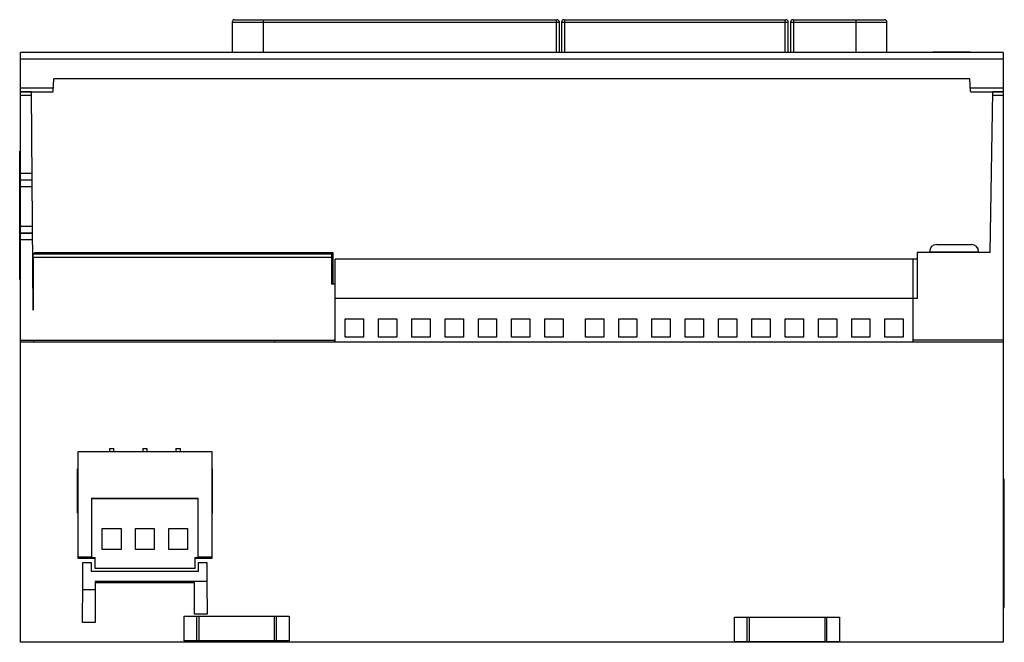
# Model space of a CAD drawing. Header units: millimetres. Extents: x 21 to 171, y 84 to 179.
import ezdxf

# ---------------------------------------------------------------- set-up
doc = ezdxf.new("R2010")
doc.units = ezdxf.units.MM
doc.header["$LTSCALE"] = 17.248039
doc.layers.get('0').update_dxf_attribs({"linetype": 'CONTINUOUS'})

msp = doc.modelspace()

# ---------------------------------------------------------------- linework, layer by layer
at = {"color": 7, "linetype": 'Continuous'}
for p, q in [((53.67, 178.99), (102.8, 178.99)), ((58.04, 173.99), (58.04, 178.99)), ((102.7, 178.99), (102.7, 173.99)), ((103.93, 178.99), (137.74, 178.99)), ((104.03, 173.99), (104.03, 178.99)), ((137.64, 178.99), (137.64, 173.99)), ((138.88, 178.99), (152.8, 178.99)), ((138.98, 173.99), (138.98, 178.99)), ((148.44, 178.99), (148.44, 173.99)), ((53.27, 178.59), (53.27, 173.99)), ((53.27, 178.59), (103.2, 178.59)), ((103.2, 173.99), (103.2, 178.59)), ((103.53, 178.59), (103.53, 173.99)), ((103.53, 178.59), (138.14, 178.59)), ((138.14, 173.99), (138.14, 178.59)), ((138.48, 178.59), (138.48, 173.99)), ((138.48, 178.59), (153.2, 178.59)), ((153.2, 173.99), (153.2, 178.59)), ((20.94, 168), (20.94, 173.99)), ((170.94, 173.99), (20.94, 173.99)), ((20.94, 173.04), (170.94, 173.04)), ((160.2, 174.09), (165.92, 174.09)), ((160.2, 174.09), (160.2, 173.99)), ((160.2, 174.09), (160.2, 173.99)), ((160.4, 173.99), (160.4, 174.09)), ((160.94, 174.09), (160.94, 173.99)), ((161.27, 174.09), (161.27, 173.99)), ((162.23, 174.09), (162.23, 173.99)), ((163.06, 174.09), (163.06, 173.99)), ((163.29, 174.09), (163.29, 173.99)), ((163.7, 173.99), (163.7, 174.09)), ((164.67, 173.99), (164.67, 174.09)), ((164.78, 174.09), (164.78, 173.99)), ((165.06, 173.99), (165.06, 174.09)), ((165.53, 174.09), (165.53, 173.99)), ((165.92, 174.09), (165.92, 173.99)), ((170.94, 173.99), (170.94, 83.99)), ((25.94, 168.01), (26.04, 169.99)), ((165.83, 169.99), (26.04, 169.99)), ((165.94, 168.01), (165.83, 169.99)), ((25.97, 168.53), (20.94, 168.53)), ((170.94, 168.53), (165.91, 168.53)), ((20.94, 168.01), (22.62, 168.01)), ((20.94, 83.99), (20.94, 168)), ((20.94, 167.99), (25.94, 167.99)), ((20.94, 167.49), (22.63, 167.49)), ((22.91, 134.65), (22.62, 167.99)), ((165.94, 167.99), (170.94, 167.99)), ((168.94, 143.49), (169.36, 167.99)), ((169.36, 168.01), (170.94, 168.01)), ((169.36, 167.49), (170.94, 167.49)), ((20.84, 139.34), (20.84, 158.94)), ((20.94, 158.94), (20.84, 158.94)), ((20.84, 156.44), (20.94, 156.44)), ((22.73, 155.52), (20.94, 155.52)), ((20.94, 154.54), (22.74, 154.54)), ((20.94, 153.54), (22.75, 153.54)), ((22.8, 147.44), (20.94, 147.44)), ((20.94, 146.44), (22.81, 146.44)), ((22.81, 146.44), (20.94, 146.44)), ((20.94, 145.46), (22.82, 145.46)), ((160.79, 144.69), (166.09, 144.69)), ((23.15, 143.49), (22.92, 143.26)), ((22.92, 143.26), (68.42, 143.26)), ((23.15, 143.49), (68.65, 143.49)), ((68.65, 143.49), (68.42, 143.26)), ((68.65, 143.49), (68.65, 138.63)), ((168.94, 143.49), (157.79, 143.49)), ((157.79, 143.49), (157.79, 136.47)), ((159.69, 143.59), (167.19, 143.59)), ((159.69, 143.59), (159.69, 143.49)), ((167.19, 143.59), (167.19, 143.49)), ((20.94, 141.84), (20.84, 141.84)), ((22.91, 142.76), (22.91, 134.65)), ((22.91, 142.76), (68.41, 142.76)), ((68.41, 142.76), (68.41, 138.63)), ((68.99, 129.77), (68.99, 142.47)), ((157.79, 142.47), (68.99, 142.47)), ((157.21, 129.79), (157.21, 142.47)), ((20.84, 139.34), (20.94, 139.34)), ((68.99, 138.63), (68.41, 138.63)), ((157.79, 136.47), (68.99, 136.47)), ((70.52, 130.53), (70.52, 133.33)), ((70.52, 133.33), (73.31, 133.33)), ((73.31, 133.33), (73.31, 130.53)), ((75.6, 130.53), (75.6, 133.33)), ((75.6, 133.33), (78.39, 133.33)), ((78.39, 133.33), (78.39, 130.53)), ((80.68, 130.53), (80.68, 133.33)), ((80.68, 133.33), (83.47, 133.33)), ((83.47, 133.33), (83.47, 130.53)), ((85.76, 130.53), (85.76, 133.33)), ((85.76, 133.33), (88.55, 133.33)), ((88.55, 133.33), (88.55, 130.53)), ((90.84, 130.53), (90.84, 133.33)), ((90.84, 133.33), (93.63, 133.33)), ((93.63, 133.33), (93.63, 130.53)), ((95.92, 130.53), (95.92, 133.33)), ((95.92, 133.33), (98.71, 133.33)), ((98.71, 133.33), (98.71, 130.53)), ((101, 130.53), (101, 133.33)), ((101, 133.33), (103.79, 133.33)), ((103.79, 133.33), (103.79, 130.53)), ((107.18, 133.33), (109.97, 133.33)), ((107.18, 130.53), (107.18, 133.33)), ((109.97, 133.33), (109.97, 130.53)), ((112.26, 133.33), (115.05, 133.33)), ((112.26, 130.53), (112.26, 133.33)), ((115.05, 133.33), (115.05, 130.53)), ((117.34, 133.33), (120.13, 133.33)), ((117.34, 130.53), (117.34, 133.33)), ((120.13, 133.33), (120.13, 130.53)), ((122.42, 133.33), (125.21, 133.33)), ((122.42, 130.53), (122.42, 133.33)), ((125.21, 133.33), (125.21, 130.53)), ((127.5, 133.33), (130.29, 133.33)), ((127.5, 130.53), (127.5, 133.33)), ((130.29, 133.33), (130.29, 130.53)), ((132.58, 133.33), (135.37, 133.33)), ((132.58, 130.53), (132.58, 133.33)), ((135.37, 133.33), (135.37, 130.53)), ((137.66, 133.33), (140.45, 133.33)), ((137.66, 130.53), (137.66, 133.33)), ((140.45, 133.33), (140.45, 130.53)), ((142.74, 133.33), (145.53, 133.33)), ((142.74, 130.53), (142.74, 133.33)), ((145.53, 133.33), (145.53, 130.53)), ((147.82, 133.33), (150.61, 133.33)), ((147.82, 130.53), (147.82, 133.33)), ((150.61, 133.33), (150.61, 130.53)), ((152.9, 133.33), (155.69, 133.33)), ((152.9, 130.53), (152.9, 133.33)), ((155.69, 133.33), (155.69, 130.53)), ((20.94, 130.09), (68.99, 130.09)), ((68.99, 129.78), (20.94, 129.79)), ((22.95, 130.09), (22.96, 129.79)), ((59.71, 130.09), (59.71, 129.79)), ((157.21, 129.78), (68.99, 129.78)), ((73.31, 130.53), (70.52, 130.53)), ((78.39, 130.53), (75.6, 130.53)), ((83.47, 130.53), (80.68, 130.53)), ((88.55, 130.53), (85.76, 130.53)), ((93.63, 130.53), (90.84, 130.53)), ((98.71, 130.53), (95.92, 130.53)), ((103.79, 130.53), (101, 130.53)), ((109.97, 130.53), (107.18, 130.53)), ((115.05, 130.53), (112.26, 130.53)), ((120.13, 130.53), (117.34, 130.53)), ((125.21, 130.53), (122.42, 130.53)), ((130.29, 130.53), (127.5, 130.53)), ((135.37, 130.53), (132.58, 130.53)), ((140.45, 130.53), (137.66, 130.53)), ((145.53, 130.53), (142.74, 130.53)), ((150.61, 130.53), (147.82, 130.53)), ((155.69, 130.53), (152.9, 130.53)), ((170.94, 130.09), (157.21, 130.09)), ((170.94, 129.79), (157.21, 129.78)), ((29.74, 96.78), (29.74, 113.12)), ((29.74, 113.12), (50.14, 113.12)), ((34.53, 113.57), (34.53, 113.12)), ((34.53, 113.57), (35.22, 113.57)), ((35.22, 113.12), (35.22, 113.57)), ((39.61, 113.57), (39.61, 113.12)), ((39.61, 113.57), (40.3, 113.57)), ((40.3, 113.12), (40.3, 113.57)), ((44.69, 113.57), (44.69, 113.12)), ((44.69, 113.57), (45.38, 113.57)), ((45.38, 113.12), (45.38, 113.57)), ((50.14, 113.12), (50.14, 96.78)), ((29.64, 103.69), (29.64, 110.47)), ((29.64, 110.47), (29.74, 110.47)), ((29.64, 110.4), (29.74, 110.4)), ((50.24, 110.47), (50.14, 110.47)), ((50.24, 110.4), (50.14, 110.4)), ((50.24, 103.69), (50.24, 110.47)), ((29.64, 109.27), (29.74, 109.27)), ((29.64, 109.04), (29.74, 109.04)), ((50.24, 109.27), (50.14, 109.27)), ((50.24, 109.04), (50.14, 109.04)), ((171.11, 108.89), (170.94, 108.89)), ((171.11, 89.29), (171.11, 108.89)), ((31.82, 106), (31.82, 96.91)), ((31.82, 106), (48.06, 106)), ((31.82, 105.93), (48.06, 105.93)), ((48.06, 96.91), (48.06, 106)), ((170.94, 106.39), (171.11, 106.39)), ((29.64, 104.04), (29.74, 104.04)), ((29.64, 103.84), (29.74, 103.84)), ((50.24, 104.04), (50.14, 104.04)), ((50.24, 103.84), (50.14, 103.84)), ((29.64, 103.69), (29.74, 103.69)), ((50.24, 103.69), (50.14, 103.69)), ((33.45, 98.13), (33.45, 101.33)), ((33.45, 101.33), (36.3, 101.33)), ((36.3, 101.33), (36.3, 98.13)), ((38.53, 98.13), (38.53, 101.33)), ((38.53, 101.33), (41.38, 101.33)), ((41.38, 101.33), (41.38, 98.13)), ((43.61, 98.13), (43.61, 101.33)), ((43.61, 101.33), (46.46, 101.33)), ((46.46, 101.33), (46.46, 98.13)), ((36.3, 98.13), (33.45, 98.13)), ((41.38, 98.13), (38.53, 98.13)), ((46.46, 98.13), (43.61, 98.13)), ((31.82, 96.99), (29.74, 96.99)), ((32.34, 96.78), (29.74, 96.78)), ((31.82, 96.91), (32.34, 96.91)), ((32.34, 95.23), (32.34, 96.91)), ((47.58, 96.91), (47.58, 95.23)), ((47.58, 96.91), (48.06, 96.91)), ((50.14, 96.78), (47.58, 96.78)), ((50.14, 96.99), (48.06, 96.99)), ((30.48, 92.99), (30.48, 96.15)), ((30.48, 96.15), (31.26, 96.15)), ((31.26, 96.15), (31.77, 96.16)), ((31.77, 96.16), (31.77, 94.85)), ((31.77, 94.85), (48.11, 94.85)), ((47.58, 95.23), (32.34, 95.23)), ((48.11, 94.85), (48.11, 96.16)), ((48.11, 96.16), (48.61, 96.15)), ((48.61, 96.15), (49.39, 96.15)), ((49.39, 96.15), (49.39, 92.99)), ((32.34, 93.29), (32.34, 86.99)), ((49.39, 93.29), (32.34, 93.29)), ((30.4, 86.99), (30.48, 92.99)), ((32.34, 91.99), (30.47, 91.99)), ((47.54, 93.06), (32.34, 93.06)), ((47.54, 88.29), (47.54, 93.06)), ((49.39, 92.99), (49.46, 88.29)), ((171.11, 91.79), (170.94, 91.79)), ((170.94, 89.29), (171.11, 89.29)), ((45.94, 84.19), (45.94, 87.99)), ((45.94, 87.99), (61.94, 87.99)), ((49.46, 88.29), (47.54, 88.29)), ((47.83, 87.99), (47.83, 84.19)), ((48.18, 87.99), (48.18, 84.19)), ((59.7, 87.99), (59.7, 84.19)), ((60.05, 84.19), (60.05, 87.99)), ((61.94, 87.99), (61.94, 84.19)), ((129.94, 87.84), (145.94, 87.84)), ((129.94, 84.04), (129.94, 87.84)), ((131.83, 87.84), (131.83, 84.04)), ((132.18, 87.84), (132.18, 84.04)), ((143.7, 87.84), (143.7, 84.04)), ((144.05, 84.04), (144.05, 87.84)), ((145.94, 87.84), (145.94, 84.04)), ((32.34, 86.99), (30.4, 86.99)), ((61.94, 84.19), (45.94, 84.19)), ((170.94, 83.99), (20.94, 83.99)), ((145.94, 84.04), (129.94, 84.04))]:
    msp.add_line(p, q, dxfattribs=at)
for centre, radius, start, end in [((53.67, 178.59), 0.4, 90, 180), ((102.8, 178.59), 0.4, 0.004, 89.996), ((103.93, 178.59), 0.4, 90.004, 179.996), ((137.74, 178.59), 0.4, 0.004, 89.996), ((138.88, 178.59), 0.4, 90.004, 179.996), ((152.8, 178.59), 0.4, 0, 90), ((160.79, 143.59), 1.1, 90, 180), ((166.09, 143.59), 1.1, 0, 90)]:
    msp.add_arc(centre, radius, start, end, dxfattribs=at)
for points, knots in [([(22.91, 142.76), (22.91, 142.82), (22.91, 142.91), (22.91, 143.03), (22.91, 143.1), (22.92, 143.16), (22.92, 143.21), (22.92, 143.23), (22.92, 143.24), (22.92, 143.25), (22.92, 143.26), (22.92, 143.26)], [0, 0, 0, 0, 0.378559, 0.550034, 0.700693, 0.825034, 0.918556, 0.952495, 0.977489, 0.993358, 1, 1, 1, 1]), ([(68.42, 143.26), (68.42, 143.26), (68.42, 143.25), (68.42, 143.24), (68.42, 143.23), (68.42, 143.21), (68.42, 143.16), (68.41, 143.1), (68.41, 143.03), (68.41, 142.91), (68.41, 142.82), (68.41, 142.76)], [0, 0, 0, 0, 0.0068, 0.023013, 0.048358, 0.082477, 0.17556, 0.299288, 0.450033, 0.621614, 1, 1, 1, 1])]:
    msp.add_open_spline(points, degree=3, knots=knots, dxfattribs=at)

doc.saveas('drawing.dxf')
